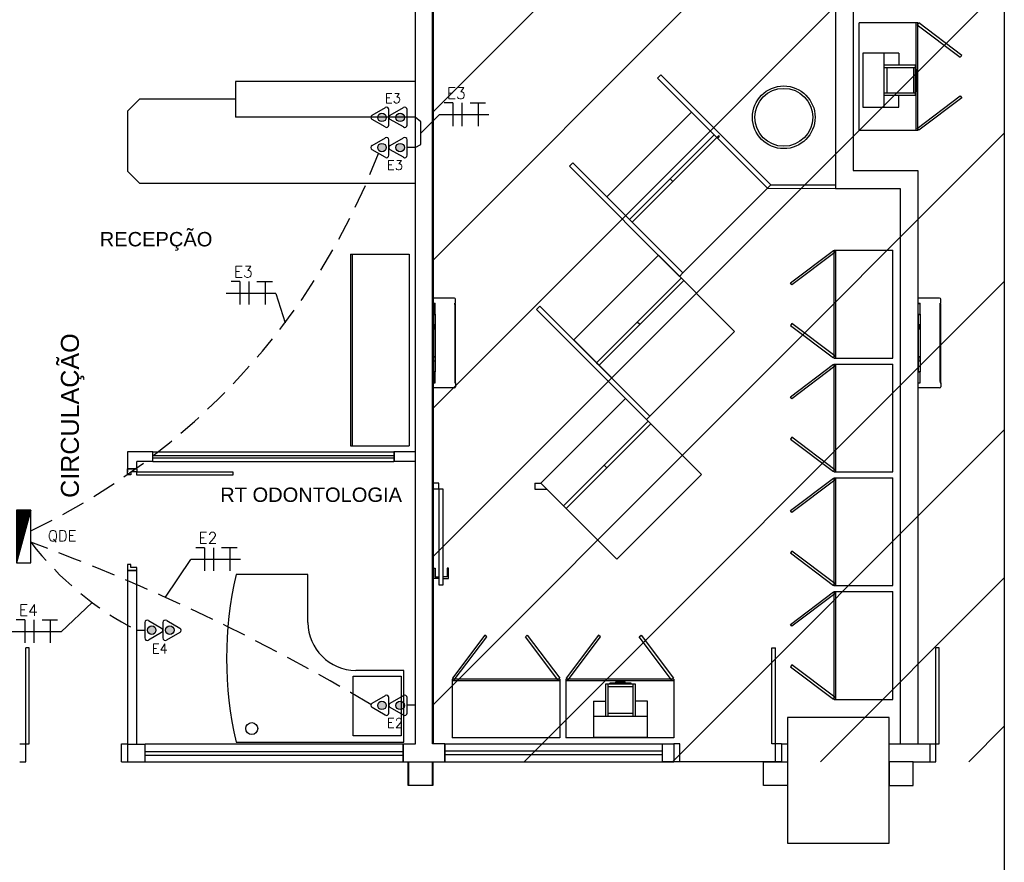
# Model space of a CAD drawing. Extents: x 40.7 to 91.7, y -250.8 to -221.5.
# Tile 11 of 15: x 70.2 to 78.4, y -242.7 to -235.6. Entities that reach past the tile are written whole.
import ezdxf
from ezdxf.enums import TextEntityAlignment as Align

# ---------------------------------------------------------------- set-up
doc = ezdxf.new("R2010")
doc.units = 0
doc.header["$MEASUREMENT"] = 0
doc.linetypes.add('HIDDEN', pattern=[0.375, 0.25, -0.125])
doc.layers.get('0').update_dxf_attribs({"linetype": 'CONTINUOUS'})
for name, color, linetype in [('ARQ_TXT_AMB', 4, 'CONTINUOUS'), ('CIRCUITOS', 2, 'CONTINUOUS'), ('LINHA', 40, 'CONTINUOUS'), ('paredes1', 8, 'CONTINUOUS'), ('QUADRO_DE_CIRCUITOS', 1, 'CONTINUOUS'), ('textos1', 4, 'CONTINUOUS'), ('TOMADAS_ENERGIA', 1, 'CONTINUOUS'), ('TUB_ELETRICA', 5, 'CONTINUOUS')]:
    doc.layers.add(name, color=color, linetype=linetype)
doc.styles.add('ROMANS', font='romans')
doc.styles.add('Texto Cota', font='arial.ttf')

# ---------------------------------------------------------------- blocks, each defined once
blk = doc.blocks.new('PORTA 80CM')
at = {"layer": 'paredes1'}
for p, q in [((0.825, 0.95), (0.795, 0.95)), ((0.795, 0.95), (0.795, 0.15)), ((0.825, 0.15), (0.825, 0.95)), ((0, 0.15), (0, 0.07)), ((0, 0.15), (0.025, 0.15)), ((0, 0.07), (0, 0.15)), ((0.025, 0.15), (0.025, 0.1)), ((0.025, 0.1), (0.05, 0.1)), ((0.05, 0.1), (0.05, 0.07)), ((0.795, 0.15), (0.825, 0.15)), ((0.825, 0.1), (0.8, 0.1)), ((0.8, 0.1), (0.8, 0.07)), ((0.85, 0.15), (0.825, 0.15)), ((0.825, 0.15), (0.825, 0.1)), ((0.85, 0.15), (0.85, 0.07)), ((0.85, 0.07), (0.85, 0.15)), ((0.05, 0.07), (0, 0.07)), ((0.8, 0.07), (0.85, 0.07)), ((0.85, 0.07), (0.825, 0.07))]:
    blk.add_line(p, q, dxfattribs=at)
blk = doc.blocks.new('P80E')
at = {"layer": 'paredes1'}
for p, q in [((0, -0.0515), (0, -0.1015)), ((0.15, -0.0515), (0.15, -0.1315)), ((0, -0.1015), (0.15, -0.1015)), ((0.15, -0.1015), (0.9494, -0.1015)), ((0.15, -0.1315), (0.9494, -0.1315)), ((0.9494, -0.1315), (0.9494, -0.1015)), ((0, -0.9015), (0.15, -0.9015)), ((0, -0.9015), (0, -0.9515)), ((0.15, -0.9015), (0.15, -0.9515))]:
    blk.add_line(p, q, dxfattribs=at)
blk = doc.blocks.new('AREA')
at = {"style": 'Texto Cota'}
for tag, p in [('AREAS:COMODO', (0, 1.75)), ('AREAS:VALOR', (0, -1.25))]:
    blk.add_attdef(tag, text='', height=2, dxfattribs=at).set_placement(p, align=Align.MIDDLE_CENTER)
blk = doc.blocks.new('9e12KBtu')
at = {"layer": 'paredes1'}
for p, q in [((0.1937, 0.375), (0.0134, 0.375)), ((0.0134, -0.375), (0.0134, 0.375)), ((0.0134, 0.3322), (0.0324, 0.3322)), ((0.0154, 0.3302), (0.0304, 0.3302)), ((0.0154, 0.2415), (0.0154, 0.3302)), ((0.0304, 0.2415), (0.0304, 0.3302)), ((0.0324, 0.2395), (0.0324, 0.3322)), ((0.1981, 0.321), (0.1981, 0.3322)), ((0.1981, 0.3322), (0.2034, 0.3322)), ((0.2009, 0.332), (0.2009, 0.3322)), ((0.2009, 0.3258), (0.2009, 0.3322)), ((0.2012, 0.332), (0.2012, 0.3322)), ((0.2012, 0.3258), (0.2012, 0.3322)), ((0.2034, 0.3322), (0.2034, 0.3653)), ((0.0154, 0.2515), (0.0134, 0.2515)), ((0.1981, 0.3258), (0.2034, 0.3258)), ((0.1998, 0.321), (0.1981, 0.321)), ((0.1998, -0.322), (0.1998, 0.321)), ((0.2034, -0.3268), (0.2034, 0.3258)), ((0.0154, 0.2275), (0.0134, 0.2275)), ((0.0154, 0.2415), (0.0304, 0.2415)), ((0.0154, 0.2375), (0.0304, 0.2375)), ((0.0154, 0.2375), (0.0154, 0.1525)), ((0.0234, 0.2415), (0.0234, 0.2395)), ((0.0234, 0.2375), (0.0234, 0.2395)), ((0.0304, 0.2375), (0.0304, 0.1525)), ((0.0324, 0.2395), (0.0324, -0.2395)), ((0.0304, 0.1505), (0.0134, 0.1505)), ((0.0304, 0.1185), (0.0134, 0.1185)), ((0.0148, 0.1505), (0.0148, 0.1185)), ((0.0304, 0.1525), (0.0154, 0.1525)), ((0.0304, 0.1165), (0.0154, 0.1165)), ((0.0154, 0.1165), (0.0154, -0.1165)), ((0.02, 0.1505), (0.02, 0.1185)), ((0.0304, 0.1505), (0.0304, 0.1185)), ((0.0304, 0.1165), (0.0304, -0.2375)), ((0.0304, -0.1185), (0.0134, -0.1185)), ((0.0304, -0.1505), (0.0134, -0.1505)), ((0.0148, -0.1505), (0.0148, -0.1185)), ((0.0304, -0.1165), (0.0154, -0.1165)), ((0.0304, -0.1525), (0.0154, -0.1525)), ((0.0154, -0.1525), (0.0154, -0.2375)), ((0.02, -0.1505), (0.02, -0.1185)), ((0.0154, -0.2375), (0.0304, -0.2375)), ((0.0154, -0.2415), (0.0304, -0.2415)), ((0.0154, -0.3312), (0.0154, -0.2415)), ((0.0304, -0.3312), (0.0304, -0.2415)), ((0.0324, -0.3332), (0.0324, -0.2395)), ((0.0154, -0.3212), (0.0134, -0.3212)), ((0.1981, -0.322), (0.1981, -0.3332)), ((0.1998, -0.322), (0.1981, -0.322)), ((0.1981, -0.3268), (0.2034, -0.3268)), ((0.2009, -0.3268), (0.2009, -0.3332)), ((0.2012, -0.3268), (0.2012, -0.3332)), ((0.0134, -0.3332), (0.0324, -0.3332)), ((0.1937, -0.375), (0.0134, -0.375)), ((0.0154, -0.3312), (0.0304, -0.3312)), ((0.0234, -0.3312), (0.0234, -0.3332)), ((0.1981, -0.333), (0.1981, -0.3331)), ((0.1981, -0.3332), (0.2034, -0.3332)), ((0.2009, -0.333), (0.2009, -0.3332)), ((0.2012, -0.333), (0.2012, -0.3332)), ((0.2034, -0.3332), (0.2034, -0.3653))]:
    blk.add_line(p, q, dxfattribs=at)
for centre, start, end in [((0.1937, 0.3653), 0, 90), ((0.1937, -0.3653), 270, 0)]:
    blk.add_arc(centre, 0.00967, start, end, dxfattribs=at)
blk = doc.blocks.new('T_INF_BAI_02')
h = blk.add_hatch(color=256)
h.paths.add_polyline_path([(0.71, 5.52, 1), (-0.72, 5.52, 1)])
h.paths.add_polyline_path([(0.71, 2.48, 1), (-0.72, 2.48, 1)])
for p, q in [((-1.62, 4.99), (-0.35, 7.18)), ((0.35, 7.18), (1.63, 4.96)), ((-1.62, 1.95), (-0.35, 4.14)), ((-1.3, 4.36), (1.28, 4.36)), ((0.35, 4.14), (1.63, 1.92)), ((-1.3, 1.32), (1.28, 1.32)), ((0, 0), (0, 1.32))]:
    blk.add_line(p, q)
for centre in [(-0.01, 5.52), (-0.01, 2.48)]:
    blk.add_circle(centre, 0.712)
for centre, start, end in [((0, 7.01), 26.0479, 153.9521), ((-1.3, 4.75), 143.1332, 270.777), ((1.3, 4.75), 267.1811, 32.5689), ((0, 3.97), 26.0479, 153.9521), ((-1.3, 1.71), 143.1332, 270.777), ((1.3, 1.71), 267.1811, 32.5689)]:
    blk.add_arc(centre, 0.393, start, end)
at = {"style": 'ROMANS', "flags": 8}
for tag, p in [('020', (-5.03, 2.2)), ('001', (3.56, 2.23))]:
    blk.add_attdef(tag, text='', height=1.6, dxfattribs=at).set_placement(p, align=Align.MIDDLE_CENTER)
blk = doc.blocks.new('*X1')
at = {"color": 0, "linetype": 'Continuous'}
for p, q in [((0.12, 0), (0.12, 2.97)), ((0.25, 0), (0.25, 2.93)), ((0.37, 0), (0.37, 2.9)), ((0.5, 0), (0.5, 2.86)), ((0.62, 0), (0.62, 2.83)), ((0.75, 0), (0.75, 2.8)), ((0.87, 0), (0.87, 2.76)), ((1, 0), (1, 2.73)), ((1.12, 0), (1.12, 2.69)), ((1.25, 0), (1.25, 2.66)), ((1.37, 0), (1.37, 2.62)), ((1.5, 0), (1.5, 2.59)), ((1.62, 0), (1.62, 2.56)), ((1.75, 0), (1.75, 2.52)), ((1.87, 0), (1.87, 2.49)), ((2, 0), (2, 2.45)), ((2.12, 0), (2.12, 2.42)), ((2.25, 0), (2.25, 2.39)), ((2.37, 0), (2.37, 2.35)), ((2.5, 0), (2.5, 2.32)), ((2.62, 0), (2.62, 2.28)), ((2.75, 0), (2.75, 2.25)), ((2.87, 0), (2.87, 2.22)), ((3, 0), (3, 2.18)), ((3.12, 0), (3.12, 2.15)), ((3.25, 0), (3.25, 2.11)), ((3.37, 0), (3.37, 2.08)), ((3.5, 0), (3.5, 2.05)), ((3.62, 0), (3.62, 2.01)), ((3.75, 0), (3.75, 1.98)), ((3.87, 0), (3.87, 1.94)), ((4, 0), (4, 1.91)), ((4.12, 0), (4.12, 1.87)), ((4.25, 0), (4.25, 1.84)), ((4.37, 0), (4.37, 1.81)), ((4.5, 0), (4.5, 1.77)), ((4.62, 0), (4.62, 1.74)), ((4.75, 0), (4.75, 1.7)), ((4.87, 0), (4.87, 1.67)), ((5, 0), (5, 1.64)), ((5.12, 0), (5.12, 1.6)), ((5.25, 0), (5.25, 1.57)), ((5.37, 0), (5.37, 1.53)), ((5.5, 0), (5.5, 1.5)), ((5.62, 0), (5.62, 1.47)), ((5.75, 0), (5.75, 1.43)), ((5.87, 0), (5.87, 1.4)), ((6, 0), (6, 1.36)), ((6.12, 0), (6.12, 1.33)), ((6.25, 0), (6.25, 1.3)), ((6.37, 0), (6.37, 1.26)), ((6.5, 0), (6.5, 1.23)), ((6.62, 0), (6.62, 1.19)), ((6.75, 0), (6.75, 1.16)), ((6.87, 0), (6.87, 1.12)), ((7, 0), (7, 1.09)), ((7.12, 0), (7.12, 1.06)), ((7.25, 0), (7.25, 1.02)), ((7.37, 0), (7.37, 0.99)), ((7.5, 0), (7.5, 0.95)), ((7.62, 0), (7.62, 0.92)), ((7.75, 0), (7.75, 0.89)), ((7.87, 0), (7.87, 0.85)), ((8, 0), (8, 0.82)), ((8.12, 0), (8.12, 0.78)), ((8.25, 0), (8.25, 0.75)), ((8.37, 0), (8.37, 0.72)), ((8.5, 0), (8.5, 0.68)), ((8.62, 0), (8.62, 0.65)), ((8.75, 0), (8.75, 0.61)), ((8.87, 0), (8.87, 0.58)), ((9, 0), (9, 0.55)), ((9.12, 0), (9.12, 0.51)), ((9.25, 0), (9.25, 0.48)), ((9.37, 0), (9.37, 0.44)), ((9.5, 0), (9.5, 0.41)), ((9.62, 0), (9.62, 0.37)), ((9.75, 0), (9.75, 0.34)), ((9.87, 0), (9.87, 0.31)), ((10, 0), (10, 0.27)), ((10.12, 0), (10.12, 0.24)), ((10.25, 0), (10.25, 0.2)), ((10.38, 0), (10.38, 0.17)), ((10.5, 0), (10.5, 0.14)), ((10.62, 0), (10.62, 0.1)), ((10.75, 0), (10.75, 0.07)), ((10.88, 0), (10.88, 0.03))]:
    blk.add_line(p, q, dxfattribs=at)
blk = doc.blocks.new('QDC01')
at = {"linetype": 'Continuous'}
for p, q in [((5.47, 1.53), (-5.53, 1.53)), ((-5.53, 1.53), (-5.53, -1.47)), ((-5.53, 1.53), (5.47, -1.47)), ((5.47, -1.47), (5.47, 1.53)), ((-5.53, -1.47), (5.47, -1.47))]:
    blk.add_line(p, q, dxfattribs=at)
blk.add_blockref('*X1', (-5.53, -1.47), dxfattribs=at)
at = {"linetype": 'Continuous', "style": 'ROMANS', "flags": 8}
blk.add_attdef('002', text='', height=1.6, dxfattribs=at).set_placement((-0.27, 3.23), align=Align.MIDDLE_CENTER)
blk.add_attdef('020', text='', height=1.6, dxfattribs=at).set_placement((-0.03, -2.9), align=Align.MIDDLE_RIGHT)

msp = doc.modelspace()

# ---------------------------------------------------------------- hatches: boundary and pattern name
at = {"layer": 'paredes1'}
h = msp.add_hatch(dxfattribs=at)
h.set_pattern_fill('ANSI31', color=256, scale=7)
h.set_pattern_definition([(45, (-33.2647, -4.22426), (-0.6187184, 0.6187184), [])])
h.paths.add_polyline_path([(78.3796, -231.5783), (73.6088, -231.5783), (73.6088, -241.8338), (78.3796, -241.8338)])

# ---------------------------------------------------------------- linework, layer by layer
at = {"layer": 'CIRCUITOS'}
for p, q in [((73.7744, -236.3347), (73.7017, -236.3347)), ((73.7744, -236.3347), (73.7744, -236.5271)), ((73.8489, -236.3347), (73.8489, -236.5271)), ((73.9178, -236.3329), (74.0469, -236.3329)), ((73.9851, -236.3329), (73.9851, -236.5271)), ((71.9953, -237.8255), (71.9226, -237.8255)), ((71.9953, -237.8255), (71.9953, -238.018)), ((72.0699, -237.8255), (72.0699, -238.018)), ((72.1388, -237.8237), (72.2679, -237.8237)), ((72.2061, -237.8237), (72.2061, -238.018)), ((71.7002, -240.0472), (71.6275, -240.0472)), ((71.7002, -240.0472), (71.7002, -240.2396)), ((71.7748, -240.0472), (71.7748, -240.2396)), ((71.8437, -240.0454), (71.9727, -240.0454)), ((71.9109, -240.0454), (71.9109, -240.2396)), ((70.2012, -240.6501), (70.1284, -240.6501)), ((70.2012, -240.6501), (70.2012, -240.8425)), ((70.2757, -240.6501), (70.2757, -240.8425)), ((70.3446, -240.6483), (70.4737, -240.6483)), ((70.4119, -240.6483), (70.4119, -240.8425))]:
    msp.add_line(p, q, dxfattribs=at)
at = {"layer": 'LINHA'}
for p, q in [((73.6594, -236.4334), (73.5074, -236.587)), ((74.0759, -236.4334), (73.6594, -236.4334)), ((72.2968, -237.9243), (71.8804, -237.9243)), ((72.2968, -237.9243), (72.3732, -238.1691)), ((71.3747, -240.4616), (71.5852, -240.1459)), ((72.0017, -240.1459), (71.5852, -240.1459)), ((70.7615, -240.5039), (70.5026, -240.7488)), ((70.5026, -240.7488), (70.0862, -240.7488))]:
    msp.add_line(p, q, dxfattribs=at)
at = {"layer": 'paredes1'}
for p, q in [((73.6045, -241.6838), (73.6045, -231.4925)), ((73.6088, -241.6838), (73.6088, -231.4925)), ((73.4588, -231.6425), (73.4588, -241.6882)), ((73.4588, -231.6838), (73.4588, -241.6838)), ((73.6045, -231.6838), (73.6045, -241.6838)), ((73.6088, -231.6838), (73.6088, -241.6838)), ((76.9688, -231.7425), (76.9688, -237.0481)), ((77.1188, -231.7425), (77.1188, -236.8981)), ((73.4588, -236.1541), (71.9588, -236.1541)), ((71.9588, -236.1541), (71.9588, -236.4541)), ((71.0588, -236.4041), (71.1588, -236.3041)), ((71.9588, -236.3041), (71.1588, -236.3041)), ((71.0588, -236.4041), (71.0588, -236.9041)), ((73.4588, -236.4541), (71.9588, -236.4541)), ((71.0588, -236.9041), (71.1588, -237.0041)), ((77.1188, -236.8981), (77.6588, -236.8981)), ((77.6588, -236.8981), (77.6588, -241.6838)), ((71.1588, -237.0041), (73.4588, -237.0041)), ((76.403, -237.0465), (76.9688, -237.0481)), ((76.4311, -237.0181), (76.9688, -237.0181)), ((76.9688, -237.0481), (77.5088, -237.0481)), ((77.5088, -237.0481), (77.5088, -241.6838)), ((71.2682, -239.2471), (71.0581, -239.2471)), ((71.0581, -239.2471), (71.0581, -239.3882)), ((71.2682, -239.2466), (73.2807, -239.2466)), ((71.2682, -239.3266), (71.2682, -239.2466)), ((72.9188, -239.1966), (73.4088, -239.1966)), ((73.4588, -239.2466), (73.2807, -239.2466)), ((73.2807, -239.2466), (73.2807, -239.3266)), ((73.4632, -239.2466), (73.285, -239.2466)), ((73.285, -239.2466), (73.285, -239.3266)), ((71.2682, -239.3271), (71.1358, -239.3271)), ((71.1358, -239.3882), (71.1358, -239.3271)), ((71.2682, -239.2766), (73.2807, -239.2766)), ((71.2682, -239.2966), (73.2807, -239.2966)), ((71.2682, -239.3266), (73.2807, -239.3266)), ((73.4588, -239.3266), (73.2807, -239.3266)), ((73.4632, -239.3266), (73.285, -239.3266)), ((71.1358, -239.3882), (71.0581, -239.3882)), ((73.6588, -239.5076), (73.6088, -239.5076)), ((73.6588, -239.5579), (73.6588, -239.5076)), ((74.4589, -239.5076), (74.4588, -239.5579)), ((74.4588, -239.5076), (74.5082, -239.5076)), ((73.6588, -239.5579), (73.6088, -239.5579)), ((74.4588, -239.5579), (74.5585, -239.5579)), ((71.0581, -240.2382), (71.0581, -241.6882)), ((71.0581, -240.2382), (71.1358, -240.2382)), ((71.1358, -241.6882), (71.1358, -240.2382)), ((72.5649, -240.2714), (71.9649, -240.2714)), ((72.5649, -240.6714), (72.5649, -240.2714)), ((77.8067, -241.6838), (77.8067, -240.8844)), ((77.8367, -240.8844), (77.8067, -240.8844)), ((77.8367, -241.6838), (77.8367, -240.8844)), ((73.3649, -241.0714), (72.9649, -241.0714)), ((73.3649, -241.6714), (73.3649, -241.0714)), ((75.6188, -241.1438), (74.7188, -241.1438)), ((75.6188, -241.1578), (74.7188, -241.1578)), ((75.2998, -241.188), (75.0498, -241.188)), ((75.0498, -241.188), (75.0498, -241.4544)), ((75.0698, -241.188), (75.0698, -241.4544)), ((75.0698, -241.2066), (75.2798, -241.2066)), ((75.2648, -241.178), (75.0848, -241.178)), ((75.0848, -241.188), (75.0848, -241.178)), ((75.1348, -241.178), (75.1348, -241.168)), ((75.2148, -241.168), (75.1348, -241.168)), ((75.2148, -241.178), (75.2148, -241.168)), ((75.2648, -241.188), (75.2648, -241.178)), ((75.2798, -241.4544), (75.2798, -241.188)), ((75.2998, -241.4544), (75.2998, -241.188)), ((74.9498, -241.328), (75.0498, -241.328)), ((74.9498, -241.328), (74.9498, -241.628)), ((75.3998, -241.328), (75.2998, -241.328)), ((75.3998, -241.628), (75.3998, -241.328)), ((74.9498, -241.4544), (75.3998, -241.4544)), ((75.0698, -241.4285), (75.2798, -241.4285)), ((74.9498, -241.628), (75.3998, -241.628)), ((71.0574, -241.6882), (71.2058, -241.6882)), ((71.0574, -241.6882), (71.0574, -241.8338)), ((73.4588, -241.6882), (71.2058, -241.6882)), ((71.2058, -241.8338), (71.2058, -241.6882)), ((71.9649, -241.6714), (73.3649, -241.6714)), ((73.3588, -241.8338), (73.3588, -241.6882)), ((73.4588, -241.6882), (73.3588, -241.6882)), ((73.3632, -241.8338), (73.3632, -241.6882)), ((73.7045, -241.6838), (73.6045, -241.6838)), ((73.7088, -241.6838), (73.6088, -241.6838)), ((73.7045, -241.6838), (74.0828, -241.6838)), ((73.7045, -241.6838), (73.7045, -241.8338)), ((73.7088, -241.6838), (75.5215, -241.6838)), ((73.7088, -241.6838), (73.7088, -241.8338)), ((75.5215, -241.6838), (75.6188, -241.6838)), ((75.5215, -241.6838), (75.5215, -241.8338)), ((75.6188, -241.6838), (75.6188, -241.8338)), ((76.5188, -241.6838), (76.5688, -241.6838)), ((76.5188, -241.6838), (76.5188, -241.8338)), ((77.4188, -241.6838), (77.7567, -241.6838)), ((77.7567, -241.6838), (77.7567, -241.8338)), ((77.7567, -241.6838), (77.8367, -241.6838)), ((77.8067, -241.8338), (77.8067, -241.6838)), ((71.2058, -241.7482), (73.3588, -241.7482)), ((71.2058, -241.7782), (73.3588, -241.7782)), ((73.7045, -241.7438), (74.0828, -241.7438)), ((73.7045, -241.7738), (74.0828, -241.7738)), ((73.7088, -241.7438), (75.5215, -241.7438)), ((73.7088, -241.7738), (75.5215, -241.7738)), ((71.0574, -241.8338), (71.2058, -241.8338)), ((71.2058, -241.8338), (73.6045, -241.8338)), ((73.2825, -241.8338), (73.7088, -241.8338)), ((73.3588, -241.8338), (73.7045, -241.8338)), ((73.3588, -241.8338), (74.0828, -241.8338)), ((73.3588, -241.8338), (74.0828, -241.8338)), ((73.3632, -241.8338), (73.7088, -241.8338)), ((73.7088, -241.8338), (75.5515, -241.8338)), ((73.7088, -241.8338), (75.5215, -241.8338)), ((76.3188, -241.8338), (75.5188, -241.8338)), ((75.5215, -241.8338), (75.6188, -241.8338)), ((76.4688, -241.8338), (75.6688, -241.8338)), ((76.5188, -241.8338), (76.5688, -241.8338)), ((77.6188, -241.8338), (77.7567, -241.8338)), ((77.7567, -241.8338), (77.8067, -241.8338))]:
    msp.add_line(p, q, dxfattribs=at)
at = {"layer": 'paredes1', "ltscale": 10}
for p, q in [((77.1688, -236.5643), (77.1688, -235.6643)), ((77.6588, -235.6643), (77.1688, -235.6643)), ((77.6448, -236.5643), (77.6448, -235.6643)), ((77.6588, -236.5643), (77.6588, -235.6643)), ((77.4988, -235.9199), (77.1988, -235.9199)), ((77.1988, -235.9199), (77.1988, -236.3699)), ((77.3724, -235.9199), (77.3724, -236.3699)), ((77.4988, -235.9199), (77.4988, -236.0199)), ((77.6388, -236.0199), (77.3724, -236.0199)), ((77.6388, -236.0399), (77.3724, -236.0399)), ((77.3984, -236.0399), (77.3984, -236.2499)), ((77.6202, -236.0399), (77.6202, -236.2499)), ((77.6388, -236.2699), (77.6388, -236.0199)), ((77.6388, -236.0549), (77.6488, -236.0549)), ((77.6488, -236.2349), (77.6488, -236.0549)), ((77.6488, -236.1049), (77.6588, -236.1049)), ((77.6588, -236.1849), (77.6588, -236.1049)), ((77.6488, -236.1849), (77.6588, -236.1849)), ((77.3724, -236.2499), (77.6388, -236.2499)), ((77.3724, -236.2699), (77.6388, -236.2699)), ((77.4988, -236.3699), (77.4988, -236.2699)), ((77.6388, -236.2349), (77.6488, -236.2349)), ((77.1988, -236.3699), (77.4988, -236.3699)), ((77.6588, -236.5643), (77.1688, -236.5643)), ((77.6588, -236.5643), (77.1688, -236.5643)), ((72.9188, -237.5966), (73.4088, -237.5966)), ((72.9188, -237.5966), (72.9188, -238.3966)), ((72.9188, -237.5966), (73.4088, -237.5966)), ((72.9328, -237.5966), (72.9328, -238.3966)), ((73.4088, -237.5966), (73.4088, -238.3966)), ((76.9589, -237.5643), (77.4489, -237.5643)), ((76.9589, -238.4643), (76.9589, -237.5643)), ((76.9729, -238.4643), (76.9729, -237.5643)), ((77.4489, -238.4643), (77.4489, -237.5643)), ((72.9188, -238.3966), (72.9188, -239.1966)), ((72.9328, -238.3966), (72.9328, -239.1966)), ((73.4088, -238.3966), (73.4088, -239.1966)), ((76.9589, -238.4643), (77.4489, -238.4643)), ((76.9589, -238.4643), (77.4489, -238.4643)), ((76.9589, -238.5143), (77.4489, -238.5143)), ((76.9589, -239.4143), (76.9589, -238.5143)), ((76.9729, -239.4143), (76.9729, -238.5143)), ((77.4489, -239.4143), (77.4489, -238.5143)), ((76.9589, -239.4143), (77.4489, -239.4143)), ((76.9589, -239.4143), (77.4489, -239.4143)), ((76.9589, -239.4643), (77.4489, -239.4643)), ((76.9589, -240.3643), (76.9589, -239.4643)), ((76.9729, -240.3643), (76.9729, -239.4643)), ((77.4489, -240.3643), (77.4489, -239.4643)), ((76.9589, -240.3643), (77.4489, -240.3643)), ((76.9589, -240.3643), (77.4489, -240.3643)), ((76.9589, -240.4143), (77.4489, -240.4143)), ((76.9589, -241.3143), (76.9589, -240.4143)), ((76.9729, -241.3143), (76.9729, -240.4143)), ((77.4489, -241.3143), (77.4489, -240.4143)), ((73.7688, -241.1438), (73.7688, -241.6338)), ((74.6688, -241.1438), (73.7688, -241.1438)), ((74.6688, -241.1578), (73.7688, -241.1578)), ((74.6688, -241.1438), (74.6688, -241.6338)), ((74.6688, -241.1438), (74.6688, -241.6338)), ((74.7188, -241.1438), (74.7188, -241.6338)), ((75.6188, -241.1438), (75.6188, -241.6338)), ((75.6188, -241.1438), (75.6188, -241.6338)), ((76.9589, -241.3143), (77.4489, -241.3143)), ((76.9589, -241.3143), (77.4489, -241.3143)), ((74.6688, -241.6338), (73.7688, -241.6338)), ((75.6188, -241.6338), (74.7188, -241.6338))]:
    msp.add_line(p, q, dxfattribs=at)
at = {"layer": 'paredes1'}
for points in [[(52.2692, -224.7246), (78.3796, -224.7246), (78.3796, -246.4432), (52.2692, -246.4432)], [(78.0241, -235.9373), (77.6648, -235.6664), (77.6528, -235.6823), (78.0121, -235.9532)], [(75.5126, -236.099), (75.4843, -236.1272), (76.4029, -237.0463), (76.4311, -237.0181)], [(75.4843, -236.1272), (75.5126, -236.099), (76.4311, -237.0181), (76.4029, -237.0463)], [(78.0241, -236.2914), (77.6648, -236.5623), (77.6528, -236.5463), (78.0121, -236.2754)], [(75.7671, -236.4102), (76.403, -237.0465), (75.696, -237.7537), (75.06, -237.1173)], [(75.9791, -236.6223), (75.9862, -236.6294), (76.0003, -236.6153), (75.9932, -236.6082)], [(74.7774, -236.8346), (74.7491, -236.8628), (75.6677, -237.7819), (75.696, -237.7537)], [(74.7491, -236.8628), (74.7774, -236.8346), (75.696, -237.7537), (75.6677, -237.7819)], [(75.272, -237.3295), (75.6115, -236.9901), (75.5903, -236.9689), (75.2508, -237.3083)], [(75.4912, -237.6053), (76.1271, -238.2417), (75.4201, -238.9488), (74.7841, -238.3124)], [(76.5936, -237.8373), (76.9529, -237.5663), (76.965, -237.5823), (76.6057, -237.8532)], [(74.5015, -238.0297), (74.4732, -238.058), (75.3918, -238.9771), (75.4201, -238.9488)], [(74.4732, -238.058), (74.5015, -238.0297), (75.4201, -238.9488), (75.3918, -238.9771)], [(74.9961, -238.5246), (75.3356, -238.1853), (75.3144, -238.1641), (74.9749, -238.5034)], [(76.5936, -238.1914), (76.9529, -238.4623), (76.965, -238.4463), (76.6057, -238.1754)], [(76.5936, -238.7873), (76.9529, -238.5163), (76.965, -238.5323), (76.6057, -238.8032)], [(75.2153, -238.8005), (75.8512, -239.4368), (75.1442, -240.144), (74.5082, -239.5076)], [(76.5936, -239.1414), (76.9529, -239.4123), (76.965, -239.3963), (76.6057, -239.1254)], [(74.7202, -239.7198), (75.0597, -239.3804), (75.0385, -239.3593), (74.6991, -239.6986)], [(76.5936, -239.7373), (76.9529, -239.4663), (76.965, -239.4823), (76.6057, -239.7532)], [(73.6588, -239.5579), (73.6585, -240.3579), (73.6935, -240.3579), (73.6938, -239.5579)], [(76.5936, -240.0914), (76.9529, -240.3623), (76.965, -240.3463), (76.6057, -240.0754)], [(76.5936, -240.6873), (76.9529, -240.4163), (76.965, -240.4323), (76.6057, -240.7032)], [(74.0418, -240.7785), (73.7708, -241.1378), (73.7868, -241.1498), (74.0577, -240.7905)], [(74.3959, -240.7785), (74.6668, -241.1378), (74.6508, -241.1498), (74.3799, -240.7905)], [(74.9918, -240.7785), (74.7208, -241.1378), (74.7368, -241.1498), (75.0077, -240.7905)], [(75.3459, -240.7785), (75.6168, -241.1378), (75.6008, -241.1498), (75.3299, -240.7905)], [(76.5936, -241.0414), (76.9529, -241.3123), (76.965, -241.2963), (76.6057, -241.0254)], [(76.5688, -242.5138), (77.4188, -242.5138), (77.4188, -241.4638), (76.5688, -241.4638)], [(73.4025, -241.8338), (73.6025, -241.8338), (73.6025, -242.0338), (73.4025, -242.0338)], [(73.4068, -241.8338), (73.6068, -241.8338), (73.6068, -242.0338), (73.4068, -242.0338)], [(73.4068, -241.8338), (73.6068, -241.8338), (73.6068, -242.0338), (73.4068, -242.0338)], [(76.3688, -241.8338), (76.5688, -241.8338), (76.5688, -242.0338), (76.3688, -242.0338)], [(77.6188, -241.8338), (77.4188, -241.8338), (77.4188, -242.0338), (77.6188, -242.0338)]]:
    msp.add_lwpolyline(points, close=True, dxfattribs=at)
for points in [[(75.9579, -236.6011), (75.2508, -237.3083)], [(75.9791, -236.6223), (75.272, -237.3295)], [(75.682, -237.7963), (74.9749, -238.5034)], [(75.7032, -237.8175), (74.9961, -238.5246)], [(75.4061, -238.9915), (74.6991, -239.6986)], [(75.4273, -239.0126), (74.7203, -239.7198)], [(73.6585, -240.3053), (73.6147, -240.3054), (73.6147, -240.2179), (73.6256, -240.2179), (73.6257, -240.2914), (73.6585, -240.2913)], [(73.6935, -240.3053), (73.7373, -240.3054), (73.7373, -240.2179), (73.7263, -240.2179), (73.7263, -240.2914), (73.6935, -240.2913)]]:
    msp.add_lwpolyline(points, dxfattribs=at)
at = {"layer": 'paredes1', "ltscale": 0.5}
msp.add_lwpolyline([(72.9418, -241.1186), (73.3418, -241.1186), (73.3418, -241.6186), (72.9418, -241.6186)], close=True, dxfattribs=at)
at = {"layer": 'paredes1'}
for centre, radius in [((76.5379, -236.4542), 0.2618), ((76.5379, -236.4542), 0.2418), ((72.0953, -241.5576), 0.05)]:
    msp.add_circle(centre, radius, dxfattribs=at)
for centre, radius, start, end in [((74.9733, -240.9714), 3.0887, 166.90131, 193.09869), ((72.9649, -240.6714), 0.4, 180, 270)]:
    msp.add_arc(centre, radius, start, end, dxfattribs=at)
at = {"layer": 'TUB_ELETRICA', "linetype": 'HIDDEN', "ltscale": 0.8}
msp.add_lwpolyline([(73.4588, -236.7069), (73.5074, -236.6818), (73.5074, -236.4923), (73.4588, -236.4541)], dxfattribs=at)
for centre, radius, start, end in [((67.7525, -234.6913), 5.7833, 295.58636, 339.08112), ((72.3409, -238.3854), 2.6425, 217.70105, 242.86773), ((64.3447, -256.0346), 17.0862, 59.21346, 69.78015)]:
    msp.add_arc(centre, radius, start, end, dxfattribs=at)

# ---------------------------------------------------------------- block references
at = {"layer": 'ARQ_TXT_AMB', "linetype": 'Continuous', "lineweight": -3}
ref = msp.add_blockref('AREA', (70.6818, -238.9448), dxfattribs=dict(at, xscale=0.05999999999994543, yscale=0.05999999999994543, zscale=0.05999999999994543, rotation=90))
ref.add_attrib('AREAS:COMODO', 'CIRCULAÇÃO', dxfattribs={"layer": '0', "height": 0.15, "rotation": 90, "style": 'Texto Cota'}).set_placement((70.5768, -238.9448), align=Align.MIDDLE_CENTER)
at = {"layer": 'paredes1'}
for p in [(73.5935, -238.3385), (77.6455, -238.3385)]:
    msp.add_blockref('9e12KBtu', p, dxfattribs=at)
at = {"layer": 'paredes1', "xscale": -1, "rotation": 270}
for name, p in [('PORTA 80CM', (70.9865, -240.2382)), ('P80E', (76.5703, -241.8338))]:
    msp.add_blockref(name, p, dxfattribs=at)
at = {"layer": 'paredes1', "rotation": 90.00000000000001}
msp.add_blockref('P80E', (70.1059, -241.8338), dxfattribs=at)
at = {"layer": 'QUADRO_DE_CIRCUITOS'}
ref = msp.add_blockref('QDC01', (70.189, -239.9555), dxfattribs=dict(at, xscale=0.0399999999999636, yscale=0.0399999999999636, zscale=0.0399999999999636, rotation=270))
ref.add_attrib('002', 'QDE', dxfattribs={"layer": '0', "linetype": 'Continuous', "height": 0.09, "style": 'ROMANS', "flags": 8}).set_placement((70.5119, -239.9484), align=Align.MIDDLE_CENTER)
at = {"layer": 'textos1', "linetype": 'Continuous', "lineweight": -3, "xscale": 0.0599999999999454, "yscale": 0.0599999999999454, "zscale": 0.0599999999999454}
for p, values in [((71.2962, -237.5767), {'AREAS:COMODO': 'RECEPÇÃO'}), ((72.5908, -239.7101), {'AREAS:COMODO': 'RT ODONTOLOGIA'})]:
    msp.add_blockref('AREA', p, dxfattribs=at).add_auto_attribs(values)
at = {"layer": 'TOMADAS_ENERGIA'}
ref = msp.add_blockref('T_INF_BAI_02', (73.4588, -236.4541), dxfattribs=dict(at, xscale=0.0500000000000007, yscale=0.0500000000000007, zscale=0.0500000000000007, rotation=90))
ref.add_attrib('001', 'E3', dxfattribs={"layer": '0', "height": 0.08, "style": 'ROMANS', "flags": 8}).set_placement((73.274, -236.2948), align=Align.MIDDLE_CENTER)
ref = msp.add_blockref('T_INF_BAI_02', (73.4588, -236.7069), dxfattribs=dict(at, xscale=0.0500000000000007, yscale=0.0500000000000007, zscale=0.0500000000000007, rotation=90))
ref.add_attrib('001', 'E3', dxfattribs={"layer": '0', "height": 0.08, "style": 'ROMANS', "flags": 8}).set_placement((73.2914, -236.8535), align=Align.MIDDLE_CENTER)
ref = msp.add_blockref('T_INF_BAI_02', (71.1358, -240.7371), dxfattribs=dict(at, xscale=0.0500000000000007, yscale=0.0500000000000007, zscale=0.0500000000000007, rotation=270))
ref.add_attrib('001', 'E4', dxfattribs={"layer": '0', "height": 0.08, "style": 'ROMANS', "flags": 8}).set_placement((71.3267, -240.8899), align=Align.MIDDLE_CENTER)
ref = msp.add_blockref('T_INF_BAI_02', (73.4588, -241.3633), dxfattribs=dict(at, xscale=0.0500000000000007, yscale=0.0500000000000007, zscale=0.0500000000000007, rotation=90))
ref.add_attrib('001', 'E2', dxfattribs={"layer": '0', "height": 0.08, "style": 'ROMANS', "flags": 8}).set_placement((73.2914, -241.5099), align=Align.MIDDLE_CENTER)

# ---------------------------------------------------------------- texts
at = {"layer": 'CIRCUITOS', "style": 'ROMANS'}
for s, p in [('E3', (73.724, -236.3009)), ('E3', (71.945, -237.7917)), ('E2', (71.6498, -240.0133)), ('E4', (70.1508, -240.6163))]:
    msp.add_text(s, height=0.0945, dxfattribs=at).set_placement(p)

doc.saveas('drawing.dxf')
